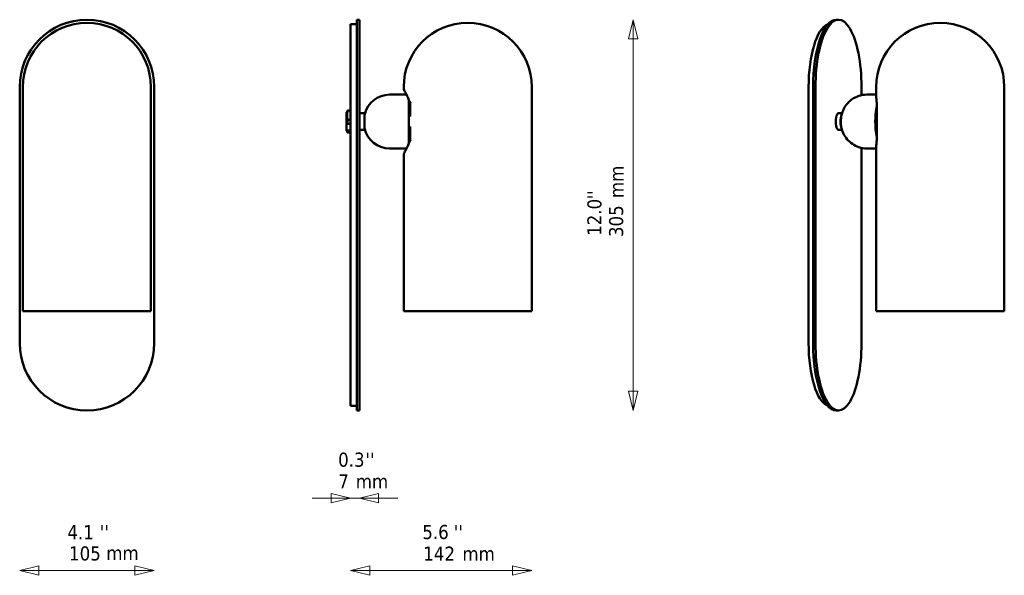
# Model space of a CAD drawing. Header units: millimetres. Extents: x 379 to 1148, y 351 to 785.
import ezdxf

# ---------------------------------------------------------------- set-up
doc = ezdxf.new("R2010")
doc.units = ezdxf.units.MM
doc.header["$LTSCALE"] = 5
for name, color, linetype, lineweight in [('Symbol (ISO)', 7, 'Continuous', 25), ('Widoczne (ISO)', 7, 'Continuous', 50), ('Wymiar (ISO)', 7, 'Continuous', 25)]:
    doc.layers.add(name, color=color, linetype=linetype, lineweight=lineweight)
doc.styles.add('Tekst notatki (ISO)', font='tahoma.ttf')

msp = doc.modelspace()

# ---------------------------------------------------------------- linework, layer by layer
at = {"layer": 'Widoczne (ISO)', "linetype": 'Continuous', "lineweight": 50}
for p, q in [((642.74, 785.04), (642.74, 732.54)), ((642.74, 785.04), (644.74, 785.04)), ((644.74, 732.54), (644.74, 785.04)), ((1016.95, 785.04), (1018.83, 785.04)), ((637.74, 781.54), (637.74, 732.54)), ((637.74, 781.54), (639.74, 781.54)), ((639.74, 781.54), (642.74, 781.54)), ((379.47, 732.54), (379.47, 532.54)), ((381.97, 557.54), (381.97, 732.54)), ((481.97, 557.54), (481.97, 732.54)), ((484.47, 532.54), (484.47, 732.54)), ((637.74, 532.54), (637.74, 732.54)), ((642.74, 532.54), (642.74, 732.54)), ((644.74, 732.54), (644.74, 532.54)), ((679.29, 731.54), (679.29, 732.54)), ((779.29, 557.54), (779.29, 732.54)), ((995.49, 532.54), (995.49, 732.54)), ((998.99, 532.54), (998.99, 732.54)), ((1000.87, 732.54), (1000.87, 532.54)), ((1036.78, 726.1), (1036.78, 732.54)), ((1048.28, 725.97), (1048.28, 732.54)), ((1148.28, 557.54), (1148.28, 732.54)), ((668.29, 726.54), (681.53, 726.54)), ((683.29, 688.36), (683.29, 722.71)), ((1040.96, 726.54), (1048.28, 726.54)), ((684.44, 719.95), (684.44, 709.53)), ((1048.62, 720.44), (1048.62, 690.63)), ((634.64, 712.85), (635.08, 713.61)), ((634.64, 712.85), (634.64, 703.87)), ((637.53, 714.08), (635.75, 714.08)), ((644.74, 712.04), (648.74, 712.04)), ((648.74, 699.04), (648.74, 712.04)), ((1018.83, 712.04), (1021.57, 712.04)), ((637.53, 706.77), (635.75, 706.77)), ((684.44, 701.55), (684.44, 691.12)), ((634.64, 698.46), (634.64, 698.22)), ((634.64, 698.22), (635.08, 697.47)), ((637.53, 698.22), (635.75, 698.22)), ((637.53, 696.99), (635.75, 696.99)), ((644.74, 699.04), (648.74, 699.04)), ((1018.83, 699.04), (1021.57, 699.04)), ((668.29, 684.54), (681.53, 684.54)), ((1036.78, 532.54), (1036.78, 684.98)), ((1040.96, 684.54), (1048.28, 684.54)), ((1048.28, 557.54), (1048.28, 685.1)), ((679.29, 557.54), (679.29, 679.54)), ((381.97, 557.54), (481.97, 557.54)), ((679.29, 557.54), (779.29, 557.54)), ((1048.28, 557.54), (1148.28, 557.54)), ((637.74, 532.54), (637.74, 483.54)), ((642.74, 532.54), (642.74, 480.04)), ((644.74, 480.04), (644.74, 532.54)), ((637.74, 483.54), (639.74, 483.54)), ((639.74, 483.54), (642.74, 483.54)), ((642.74, 480.04), (644.74, 480.04)), ((1016.95, 480.04), (1018.83, 480.04))]:
    msp.add_line(p, q, dxfattribs=at)
at = {"layer": 'Widoczne (ISO)'}
for p, q in [((634.64, 703.87), (634.64, 701.35)), ((637.74, 703.87), (634.64, 703.87)), ((634.64, 698.46), (634.64, 701.35)), ((637.74, 698.46), (634.64, 698.46))]:
    msp.add_line(p, q, dxfattribs=at)
at = {"layer": 'Widoczne (ISO)', "linetype": 'Continuous', "lineweight": 50}
for centre, radius, start, end in [((431.97, 732.54), 52.5, 0, 180), ((431.97, 732.54), 50, 0, 180), ((729.29, 732.54), 50, 0, 180), ((1098.28, 732.54), 50, 0, 180), ((682.29, 731.54), 3, 180, 208.951), ((668.29, 706.54), 20, 90, 165.83182), ((668.29, 706.54), 20, 167.63672, 167.82282), ((668.29, 704.54), 20, 192.17718, 270), ((682.29, 679.54), 3, 151.049, 180), ((431.97, 532.54), 52.5, 180, 0)]:
    msp.add_arc(centre, radius, start, end, dxfattribs=at)
for centre, major_axis, start_param, end_param in [((1016.95, 732.54), (0, 52.5), 0, 1.570796), ((1018.83, 732.54), (0, 52.5), 4.712389, 7.853982), ((1012.25, 732.54), (0, 49), 0.124019, 1.570796), ((1055.05, 705.54), (0, -22), 4.168184, 5.256594), ((1018.83, 705.54), (0, 6.5), 0, 3.141593), ((1022.59, 705.54), (0, -6.5), 3.825413, 5.599365), ((1012.25, 532.54), (0, -49), 4.712389, 6.159167), ((1016.95, 532.54), (0, -52.5), 4.712389, 6.283185), ((1018.83, 532.54), (0, -52.5), 4.712389, 7.853982)]:
    msp.add_ellipse(centre, major_axis=major_axis, ratio=0.34202, start_param=start_param, end_param=end_param, dxfattribs=at)
for points, knots in [([(679.67, 730.09), (679.67, 730.09), (679.76, 729.92), (680.1, 729.3), (680.35, 728.83), (680.99, 727.62), (681.37, 726.88), (682.2, 725.16), (682.65, 724.19), (683.56, 722.09), (684.01, 720.98), (684.44, 719.79)], [16.701745, 16.701745, 16.701745, 16.701745, 17.208312, 17.208312, 17.71488, 17.71488, 18.221447, 18.221447, 18.728015, 18.728015, 19.213093, 19.213093, 19.213093, 19.213093]), ([(1040.96, 684.54), (1038.81, 684.54), (1036.68, 684.9), (1032.76, 686.16), (1031.02, 687.08), (1027.84, 689.24), (1026.58, 690.49), (1024.22, 693.26), (1023.43, 694.66), (1021.86, 697.81), (1021.47, 699.25), (1020.7, 702.6), (1020.6, 704.19), (1020.64, 707.47), (1020.77, 709.09), (1021.67, 712.45), (1022.08, 713.73), (1023.42, 716.38), (1024.07, 717.51), (1025.77, 719.67), (1026.6, 720.6), (1029.34, 722.98), (1031.61, 724.51), (1036.54, 726.15), (1038.74, 726.54), (1040.96, 726.54)], [1.074568, 1.074568, 1.074568, 1.074568, 1.184028, 1.184028, 1.303347, 1.303347, 1.455285, 1.455285, 1.678694, 1.678694, 2.054305, 2.054305, 2.682624, 2.682624, 3.310942, 3.310942, 3.62163, 3.62163, 3.805742, 3.805742, 3.926149, 3.926149, 4.103129, 4.103129, 4.21616, 4.21616, 4.21616, 4.21616]), ([(1048.28, 725.97), (1048.28, 725.63), (1048.28, 725.28), (1048.31, 724.57), (1048.32, 724.21), (1048.36, 723.48), (1048.39, 723.1), (1048.45, 722.34), (1048.48, 721.95), (1048.54, 721.17), (1048.58, 720.79), (1048.62, 720.4)], [18.4638161, 18.4638161, 18.4638161, 18.4638161, 18.6183879, 18.6183879, 18.7729597, 18.7729597, 18.9275316, 18.9275316, 19.0821034, 19.0821034, 19.2307262, 19.2307262, 19.2307262, 19.2307262]), ([(684.44, 719.95), (684.44, 720.01), (684.45, 720.07), (684.49, 720.29), (684.55, 720.45), (684.66, 720.61), (684.66, 720.61), (684.66, 720.61)], [-0.1136777, -0.1136777, -0.1136777, -0.1136777, -0.0833873, -0.0833873, 0, 0, 0.0007924, 0.0007924, 0.0007924, 0.0007924]), ([(1048.62, 720.44), (1048.62, 720.5), (1048.62, 720.55), (1048.63, 720.61), (1048.63, 720.61), (1048.63, 720.61)], [-0.02830661, -0.02830661, -0.02830661, -0.02830661, 0, 0, 0.00079242, 0.00079242, 0.00079242, 0.00079242]), ([(684.44, 691.29), (684.01, 690.09), (683.56, 688.98), (682.65, 686.88), (682.2, 685.91), (681.37, 684.2), (680.99, 683.46), (680.35, 682.25), (680.1, 681.78), (679.76, 681.15), (679.67, 680.99), (679.67, 680.99)], [14.190376, 14.190376, 14.190376, 14.190376, 14.675458, 14.675458, 15.18203, 15.18203, 15.688602, 15.688602, 16.195173, 16.195173, 16.701745, 16.701745, 16.701745, 16.701745]), ([(684.66, 690.46), (684.66, 690.46), (684.66, 690.47), (684.58, 690.6), (684.52, 690.72), (684.46, 690.94), (684.44, 691.03), (684.44, 691.12)], [-0.3410419, -0.3410419, -0.3410419, -0.3410419, -0.3402517, -0.3402517, -0.2741746, -0.2741746, -0.2269455, -0.2269455, -0.2269455, -0.2269455]), ([(1048.62, 690.68), (1048.58, 690.29), (1048.54, 689.9), (1048.48, 689.13), (1048.45, 688.74), (1048.39, 687.97), (1048.36, 687.6), (1048.32, 686.86), (1048.31, 686.5), (1048.28, 685.79), (1048.28, 685.44), (1048.28, 685.1)], [14.172743, 14.172743, 14.172743, 14.172743, 14.3213676, 14.3213676, 14.4759413, 14.4759413, 14.630515, 14.630515, 14.7850887, 14.7850887, 14.9396624, 14.9396624, 14.9396624, 14.9396624]), ([(1048.63, 690.46), (1048.63, 690.46), (1048.63, 690.47), (1048.62, 690.52), (1048.62, 690.58), (1048.62, 690.63)], [-0.34104193, -0.34104193, -0.34104193, -0.34104193, -0.34025171, -0.34025171, -0.31203286, -0.31203286, -0.31203286, -0.31203286])]:
    msp.add_open_spline(points, degree=3, knots=knots, dxfattribs=at)
for points, weights in [([(635.75, 714.08), (634.42, 710.42), (635.75, 706.77)], [1, 1.15470053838, 1]), ([(635.08, 713.61), (635.21, 713.83), (635.75, 714.08)], [1.07254538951, 1.05807181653, 1]), ([(637.53, 714.08), (637.65, 714.03), (637.74, 713.98)], [1, 1.01165717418, 1.02155753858]), ([(637.74, 713.46), (637.65, 713.77), (637.53, 714.08)], [1.02155753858, 1.01165717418, 1]), ([(637.53, 706.77), (637.65, 707.08), (637.74, 707.38)], [1, 1.01165717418, 1.02155753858]), ([(635.75, 706.77), (635.27, 705.23), (635.12, 703.87)], [1, 1.05065165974, 1.06813484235]), ([(637.74, 706.05), (637.65, 706.4), (637.53, 706.77)], [1.02155753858, 1.01165717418, 1]), ([(635.75, 698.22), (634.42, 697.61), (635.75, 696.99)], [1, 1.15470053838, 1]), ([(635.68, 698.46), (635.72, 698.34), (635.75, 698.22)], [1.00721222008, 1.00369433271, 1]), ([(637.53, 698.22), (637.57, 698.34), (637.6, 698.46)], [1, 1.00369433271, 1.00721222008]), ([(637.74, 698.12), (637.65, 698.17), (637.53, 698.22)], [1.02155753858, 1.01165717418, 1]), ([(637.53, 696.99), (637.65, 697.05), (637.74, 697.1)], [1, 1.01165717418, 1.02155753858])]:
    msp.add_rational_spline(points, weights, degree=2, dxfattribs=at)
at = {"layer": 'Widoczne (ISO)'}
msp.add_open_spline([(648.74, 711.28), (648.75, 711.3), (648.76, 711.31), (648.8, 711.36), (648.83, 711.39), (648.88, 711.43), (648.89, 711.44), (648.9, 711.44)], degree=3, knots=[6.47884392, 6.47884392, 6.47884392, 6.47884392, 6.49766314, 6.49766314, 6.53394442, 6.53394442, 6.54155617, 6.54155617, 6.54155617, 6.54155617], dxfattribs=at)
at = {"layer": 'Wymiar (ISO)', "lineweight": 18}
for p, q in [((858.5, 785.04), (854.75, 770.04)), ((858.5, 770.04), (858.5, 785.04)), ((862.25, 770.04), (858.5, 785.04)), ((854.75, 770.04), (862.25, 770.04)), ((858.5, 495.04), (858.5, 770.04)), ((854.75, 495.04), (858.5, 480.04)), ((862.25, 495.04), (854.75, 495.04)), ((858.5, 495.04), (858.5, 480.04)), ((858.5, 480.04), (862.25, 495.04)), ((637.74, 411.57), (622.74, 415.32)), ((622.74, 415.32), (622.74, 407.82)), ((659.74, 415.32), (644.74, 411.57)), ((659.74, 407.82), (659.74, 415.32)), ((622.74, 411.57), (607.74, 411.57)), ((622.74, 411.57), (637.74, 411.57)), ((622.74, 407.82), (637.74, 411.57)), ((644.74, 411.57), (637.74, 411.57)), ((659.74, 411.57), (644.74, 411.57)), ((644.74, 411.57), (659.74, 407.82)), ((659.74, 411.57), (674.74, 411.57)), ((394.47, 358.89), (379.47, 355.14)), ((394.47, 355.14), (379.47, 355.14)), ((379.47, 355.14), (394.47, 351.39)), ((394.47, 351.39), (394.47, 358.89)), ((469.47, 355.14), (394.47, 355.14)), ((484.47, 355.14), (469.47, 358.89)), ((469.47, 358.89), (469.47, 351.39)), ((469.47, 355.14), (484.47, 355.14)), ((469.47, 351.39), (484.47, 355.14)), ((652.74, 358.89), (637.74, 355.14)), ((652.74, 355.14), (637.74, 355.14)), ((637.74, 355.14), (652.74, 351.39)), ((652.74, 351.39), (652.74, 358.89)), ((652.74, 355.14), (764.29, 355.14)), ((779.29, 355.14), (764.29, 358.89)), ((764.29, 358.89), (764.29, 351.39)), ((764.29, 355.14), (779.29, 355.14)), ((764.29, 351.39), (779.29, 355.14))]:
    msp.add_line(p, q, dxfattribs=at)
at = {"layer": 'Wymiar (ISO)', "lineweight": 18, "flags": 128}
for points in [[(862.25, 770.04), (858.5, 785.04), (854.75, 770.04), (862.25, 770.04)], [(854.75, 495.04), (858.5, 480.04), (862.25, 495.04), (854.75, 495.04)], [(622.74, 407.82), (637.74, 411.57), (622.74, 415.32), (622.74, 407.82)], [(659.74, 415.32), (644.74, 411.57), (659.74, 407.82), (659.74, 415.32)], [(394.47, 358.89), (379.47, 355.14), (394.47, 351.39), (394.47, 358.89)], [(469.47, 351.39), (484.47, 355.14), (469.47, 358.89), (469.47, 351.39)], [(652.74, 358.89), (637.74, 355.14), (652.74, 351.39), (652.74, 358.89)], [(764.29, 351.39), (779.29, 355.14), (764.29, 358.89), (764.29, 351.39)]]:
    msp.add_lwpolyline(points, dxfattribs=at)
at = {"layer": 'Wymiar (ISO)'}
for points in [[(862.25, 770.04), (858.5, 785.04), (854.75, 770.04), (862.25, 770.04)], [(854.75, 495.04), (858.5, 480.04), (862.25, 495.04), (854.75, 495.04)], [(622.74, 407.82), (637.74, 411.57), (622.74, 415.32), (622.74, 407.82)], [(659.74, 415.32), (644.74, 411.57), (659.74, 407.82), (659.74, 415.32)], [(394.47, 358.89), (379.47, 355.14), (394.47, 351.39), (394.47, 358.89)], [(469.47, 351.39), (484.47, 355.14), (469.47, 358.89), (469.47, 351.39)], [(652.74, 358.89), (637.74, 355.14), (652.74, 351.39), (652.74, 358.89)], [(764.29, 351.39), (779.29, 355.14), (764.29, 358.89), (764.29, 351.39)]]:
    msp.add_solid(points, dxfattribs=at)

# ---------------------------------------------------------------- texts
at = {"layer": 'Symbol (ISO)', "insert": (840.05, 645.81), "char_height": 11, "width": 25.4052, "attachment_point": 1, "rotation": 90, "style": 'Tekst notatki (ISO)'}
msp.add_mtext('\\fTahoma|b0|i0;mm', dxfattribs=at)
at = {"layer": 'Symbol (ISO)', "char_height": 11, "width": 25.4052, "attachment_point": 1, "style": 'Tekst notatki (ISO)'}
for insert in [(641.91, 430.17), (447.09, 374.24), (725.16, 373.71)]:
    msp.add_mtext('\\fTahoma|b0|i0;mm', dxfattribs=dict(at, insert=insert))
at = {"layer": 'Wymiar (ISO)', "char_height": 11, "attachment_point": 7, "rotation": 90, "style": 'Tekst notatki (ISO)'}
for s, insert in [("''", (833.69, 644.78)), ('12.0', (833.92, 616.32)), ('305', (850.88, 615.38))]:
    msp.add_mtext(s, dxfattribs=dict(at, insert=insert))
at = {"layer": 'Wymiar (ISO)', "char_height": 11, "attachment_point": 7, "style": 'Tekst notatki (ISO)'}
for s, insert in [('0.3', (628.11, 435.92)), ("''", (649.36, 436.15)), ('7', (628.23, 419.19)), ('4.1', (416.69, 379.52)), ("''", (441.93, 379.52)), ('5.6', (693.85, 379.46)), ("''", (718.47, 379.69)), ('105', (418.04, 362.76)), ('142', (694.59, 362.76))]:
    msp.add_mtext(s, dxfattribs=dict(at, insert=insert))

doc.saveas('drawing.dxf')
